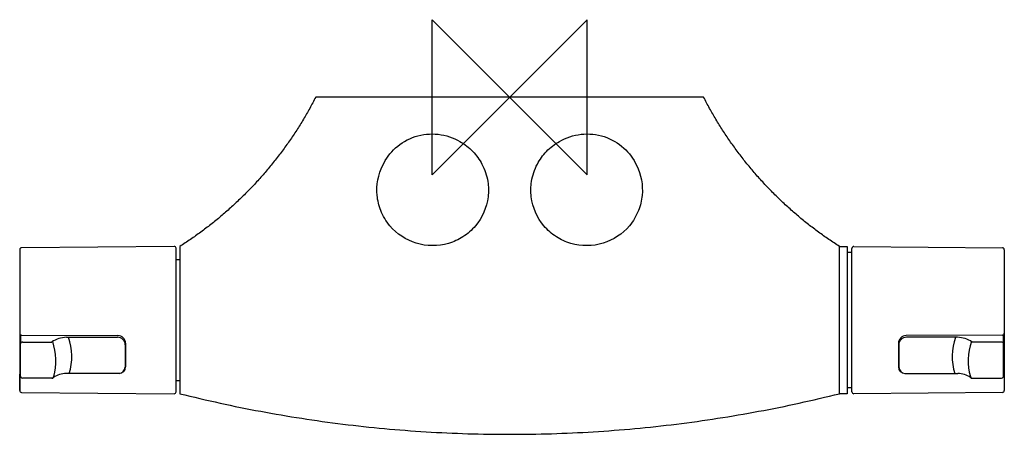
# Model space of a CAD drawing. Header units: millimetres. Extents: x -126 to 128, y -87 to 20.
import ezdxf

# ---------------------------------------------------------------- set-up
doc = ezdxf.new("R2010")
doc.units = ezdxf.units.MM
doc.header["$MEASUREMENT"] = 0
doc.layers.add('ORIGIN', color=6, linetype='Continuous')
doc.layers.add('PLANNING', color=1, linetype='Continuous')

# ---------------------------------------------------------------- blocks, each defined once
blk = doc.blocks.new('241200_t')
at = {"layer": 'ORIGIN'}
for p, q in [((20, 20), (-20, -20)), ((-20, -20), (-20, 20)), ((-20, 20), (20, -20)), ((20, -20), (20, 20))]:
    blk.add_line(p, q, dxfattribs=at)
at = {"layer": 'PLANNING'}
for p, q in [((-126.3, -39.35), (-126.3, -75.65)), ((-86.51, -38.5), (-125.81, -38.85)), ((-86, -76.01), (-86.01, -38.99)), ((87.2, -40), (88.22, -40)), ((88.22, -76), (88.22, -39)), ((88.72, -38.52), (127.02, -38.85)), ((127.52, -39.36), (127.52, -75.66)), ((-126.1, -61.62), (-126.1, -63.59)), ((-125.81, -61.37), (-101.01, -61.48)), ((-125.6, -63.16), (-117.98, -63.16)), ((-114.28, -61.95), (-101.1, -61.95)), ((127.02, -61.37), (102.22, -61.49)), ((115.49, -61.95), (102.32, -61.95)), ((126.82, -63.16), (119.19, -63.16)), ((127.32, -63.59), (127.32, -61.63)), ((-126.1, -71.95), (-126.1, -63.59)), ((-99.1, -63.85), (-99.1, -69.66)), ((-99, -63.49), (-99, -69.56)), ((100.22, -63.5), (100.22, -69.56)), ((100.32, -63.85), (100.32, -69.66)), ((127.32, -71.96), (127.32, -63.59)), ((-126.3, -75.65), (-126.3, -71.42)), ((-118.03, -72.52), (-125.6, -72.52)), ((-117.55, -72.08), (-117.6, -72.25)), ((-100.69, -71.25), (-114.28, -71.29)), ((101.9, -71.25), (115.5, -71.29)), ((118.76, -72.09), (118.81, -72.26)), ((119.24, -72.52), (126.82, -72.52)), ((127.52, -71.43), (127.52, -75.66)), ((88.22, -75), (87.2, -75)), ((-125.81, -76.15), (-86.5, -76.49)), ((127.02, -76.16), (88.72, -76.49))]:
    blk.add_line(p, q, dxfattribs=at)
for centre, radius, start, end in [((-125.8, -39.35), 0.505, 91.0534, 180), ((-86.5, -39), 0.498, 1.255, 90.4978), ((87.21, -39.8), 0.203, 180, 268.5294), ((88.71, -39.01), 0.498, 89.5, 178.7472), ((127.01, -39.35), 0.504, 359.8676, 89.079), ((-125.8, -60.87), 0.501, 184.4608, 269.7353), ((127.01, -60.87), 0.501, 270.2647, 355.5392), ((-125.71, -61.62), 0.393, 132.8705, 180), ((-125.64, -63.62), 0.47, 86.1887, 175.5981), ((-114.04, -68.95), 7.01, 91.9363, 124.2077), ((-132.48, -67.98), 15.49, 344.6301, 18.5856), ((-127.62, -66.82), 14.75, 342.3898, 19.2947), ((-101.08, -63.93), 1.98, 2.2972, 90.6465), ((-101.05, -63.53), 2.05, 1.0217, 88.6828), ((102.26, -63.54), 2.05, 91.3172, 178.9783), ((102.29, -63.93), 1.98, 89.3535, 177.7028), ((128.83, -66.83), 14.75, 160.7053, 197.6102), ((115.25, -68.96), 7.01, 55.7923, 88.0637), ((133.7, -67.98), 15.49, 161.4144, 195.3699), ((126.85, -63.63), 0.47, 4.4019, 93.8113), ((126.91, -61.64), 0.409, 0.9722, 46.1573), ((-125.89, -71.27), 0.418, 121.4366, 178.5428), ((-100.69, -69.56), 1.69, 270.0911, 0), ((-100.86, -69.49), 1.76, 275.4754, 354.5663), ((101.9, -69.56), 1.69, 180, 269.9089), ((102.07, -69.5), 1.76, 185.4337, 264.5246), ((127.1, -71.28), 0.418, 1.4572, 58.5634), ((-125.33, -71.95), 0.776, 180, 201.6219), ((-125.6, -72.02), 0.498, 206.2049, 269.8082), ((-118.03, -72.04), 0.479, 269.9984, 333.0054), ((-114.37, -77.07), 5.78, 89.1597, 124.2085), ((115.58, -77.08), 5.78, 55.7915, 90.8403), ((119.24, -72.04), 0.479, 206.9946, 270.0016), ((126.81, -72.02), 0.498, 270.1918, 333.7951), ((126.54, -71.96), 0.776, 338.3781, 0), ((-125.8, -75.65), 0.5, 179.9695, 269.5), ((-86.51, -75.99), 0.504, 270.1526, 358.3356), ((87.21, -75.21), 0.203, 91.4706, 180), ((88.72, -75.99), 0.504, 181.6644, 269.8474), ((127.02, -75.66), 0.5, 270.5, 0.0305)]:
    blk.add_arc(centre, radius, start, end, dxfattribs=at)
for points, weights in [([(-50, 0), (-62.31, -23.97), (-85, -38.5)], [1, 0.965566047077, 1]), ([(85, -38.5), (62.31, -23.97), (50, 0)], [1, 0.965565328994, 1]), ([(-85, -38.5), (-84.99, -49.67), (-85, -57.5)], [1, 0.999998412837, 1]), ([(85, -57.5), (85, -49.04), (85, -38.5)], [1, 0.999999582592, 1]), ([(-85, -76.5), (0, -97.78), (85, -76.5)], [1, 0.970063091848, 1])]:
    blk.add_rational_spline(points, weights, degree=2, dxfattribs=at)
for points in [[(-31.74, 0), (-40.87, 0), (-50, 0)], [(31.74, 0), (0, 0), (-31.74, 0)], [(49.99, 0), (40.87, 0), (31.74, 0)], [(85, -38.5), (86, -38.5), (87, -38.5)], [(87, -38.5), (87, -57.5), (87, -76.5)], [(-86.01, -41.85), (-85.5, -41.85), (-85, -41.85)], [(-85, -57.51), (-85, -67), (-85, -76.5)], [(85, -76.5), (85, -67), (85, -57.5)], [(-85, -73.15), (-85.5, -73.15), (-86, -73.15)], [(87, -76.5), (86, -76.5), (85, -76.5)]]:
    blk.add_open_spline(points, degree=2, dxfattribs=at)
for points, knots in [([(-32.69, -17.53), (-31.16, -14.28), (-28.2, -11.43), (-20.5, -8.9), (-16.2, -9.44), (-12.84, -11.44)], [-1, -1, -1, -1, -0.5034289, -0.5034289, -0.0000009, -0.0000009, -0.0000009, -0.0000009]), ([(12.84, -11.44), (16.2, -9.44), (20.51, -8.9), (28.2, -11.44), (31.17, -14.29), (32.7, -17.54)], [-0.9999991, -0.9999991, -0.9999991, -0.9999991, -0.4966205, -0.4966205, 0, 0, 0, 0]), ([(-12.84, -11.44), (-11.61, -12.12), (-9.4, -13.81), (-6.83, -17.36), (-5.47, -21.46), (-5.36, -27.18), (-7.65, -32.45), (-11.87, -36.15), (-17.03, -38.52), (-24.26, -38.48), (-30.43, -34.38), (-33.35, -29.49), (-34.66, -24.03), (-33.9, -19.92), (-32.69, -17.53)], [0, 0, 0, 0, 4.219361, 8.262923, 13.020773, 16.993145, 25.26432, 29.561432, 33.649998, 42.120307, 50.354409, 54.952553, 58.990656, 67.01939, 67.01939, 67.01939, 67.01939]), ([(32.7, -17.54), (33.9, -19.93), (34.66, -24.04), (33.34, -29.5), (30.42, -34.38), (24.26, -38.48), (17.03, -38.52), (11.87, -36.15), (7.65, -32.45), (5.36, -27.18), (5.46, -21.46), (6.83, -17.36), (9.4, -13.81), (11.61, -12.12), (12.84, -11.44)], [0, 0, 0, 0, 8.027414, 12.064962, 16.662484, 24.894382, 33.362084, 37.450132, 41.746114, 50.014249, 53.986686, 58.745103, 62.789151, 67.009064, 67.009064, 67.009064, 67.009064])]:
    blk.add_open_spline(points, degree=3, knots=knots, dxfattribs=at)

msp = doc.modelspace()

# ---------------------------------------------------------------- block references
msp.add_blockref('241200_t', (0, 0))

doc.saveas('drawing.dxf')
